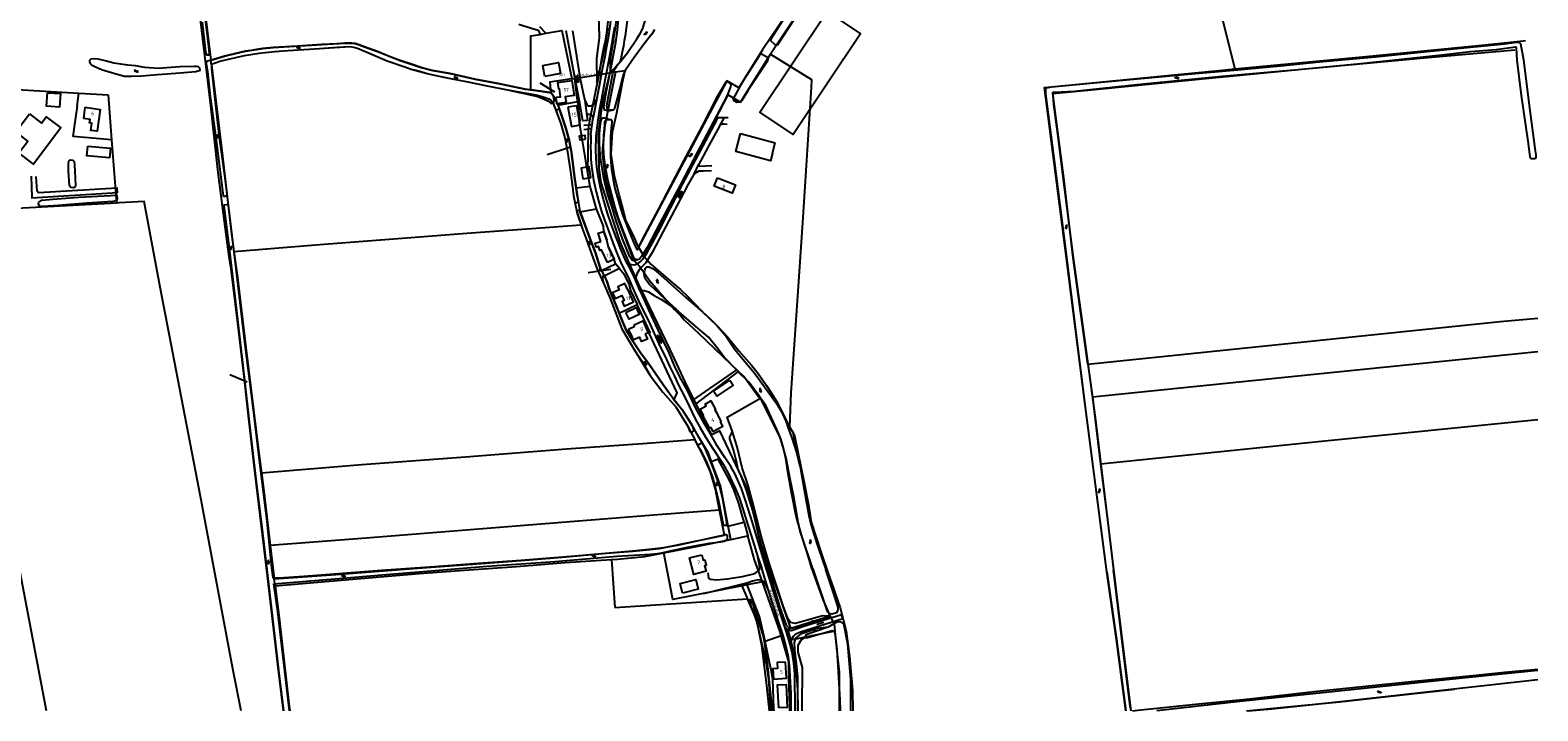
# Model space of a CAD drawing. Header units: metres. Extents: x 51973 to 58000, y 375000 to 380663.
# Tile 18 of 56: x 57000 to 58000, y 375000 to 375452. Entities that reach past the tile are written whole.
import ezdxf
from ezdxf.enums import TextEntityAlignment as Align

# ---------------------------------------------------------------- set-up
doc = ezdxf.new("R2010")
doc.units = ezdxf.units.M
doc.header["$LTSCALE"] = 0.1
doc.layers.get('0').update_dxf_attribs({"linetype": 'CONTINUOUS'})
doc.layers.add('B-WA-OG-TOPOGRAFIE-G', color=253, linetype='CONTINUOUS')
doc.styles.add('ISOCP', font='ISOCP.shx', dxfattribs={"height": 1.8})

# ---------------------------------------------------------------- blocks, each defined once
blk = doc.blocks.new('M01')
at = {"color": 0}
for radius in [1.05, 0.625]:
    blk.add_circle((0, 0), radius, dxfattribs=at)
blk = doc.blocks.new('BIJPIJL')
at = {"color": 0}
blk.add_line((0, 0), (1, 0), dxfattribs=at)
blk = doc.blocks.new('S016')
at = {"color": 0, "linetype": 'Continuous'}
for points in [[(0.01, -0.38), (2.65, 1.15)], [(2.65, -1.15), (0.01, 0.38)], [(5.07, -1.15), (1.09, 1.15)], [(1.09, -1.15), (5.07, 1.15)], [(6.16, -0.38), (3.51, 1.15)], [(3.51, -1.15), (6.16, 0.37)]]:
    blk.add_lwpolyline(points, dxfattribs=at)
blk = doc.blocks.new('S022')
at = {"color": 0}
for p, q in [((0.01, 1.15), (0.31, 1.15)), ((0.31, -2.3), (0.31, 2.3)), ((0.31, 2.1), (1.51, 2.1)), ((0.31, 0), (1.51, 0)), ((1.51, -2.3), (1.51, 2.3)), ((1.51, 1.05), (1.81, 1.05)), ((0.01, -1.15), (0.31, -1.15)), ((0.31, -2.1), (1.51, -2.1)), ((1.51, -1.05), (1.81, -1.05))]:
    blk.add_line(p, q, dxfattribs=at)
blk = doc.blocks.new('S026')
at = {"color": 0}
for p, q in [((0, 0), (4.4, 0)), ((0.2, 0.5), (0.2, 0)), ((1.2, 0), (1.2, -0.5)), ((2.2, 0.5), (2.2, 0)), ((3.2, 0), (3.2, -0.5)), ((4.2, 0.5), (4.2, 0))]:
    blk.add_line(p, q, dxfattribs=at)
blk = doc.blocks.new('S05')
at = {"color": 0}
for p, q in [((0.08, 0.3), (0.38, 0.59)), ((0.11, -0.19), (0.41, 0.09)), ((0.38, 0.59), (0.68, 0.71)), ((0.41, 0.09), (0.71, 0.21)), ((0.68, 0.71), (1.01, 0.62)), ((0.71, 0.21), (1.02, 0.12)), ((1.01, 0.62), (1.33, 0.37)), ((1.02, 0.12), (1.36, -0.12)), ((1.33, 0.37), (1.66, 0.13)), ((1.66, 0.13), (1.97, 0.04)), ((1.97, 0.04), (2.28, 0.16)), ((2.28, 0.16), (2.58, 0.44)), ((1.36, -0.12), (1.68, -0.37)), ((1.68, -0.37), (2, -0.46)), ((2, -0.46), (2.31, -0.33)), ((2.31, -0.33), (2.61, -0.05))]:
    blk.add_line(p, q, dxfattribs=at)
blk = doc.blocks.new('S04')
at = {"color": 0}
for p, q in [((0, 0.5), (0.5, 0.5)), ((0, 0.25), (1, 0.25)), ((0, 0), (0.5, 0)), ((0, -0.25), (1, -0.25)), ((0, -0.5), (0.5, -0.5))]:
    blk.add_line(p, q, dxfattribs=at)

msp = doc.modelspace()

# ---------------------------------------------------------------- linework, layer by layer
at = {"layer": 'B-WA-OG-TOPOGRAFIE-G'}
for points in [[(57756.8, 375594.024), (57778.517, 375508.032), (57799.037, 375425.861)], [(57587.804, 375592.565), (57534.404, 375511.332), (57501.795, 375461.643), (57485.926, 375438.575), (57470.386, 375413.25)], [(57585.606, 375578.625), (57577.71, 375565.585), (57491.363, 375435.706)], [(57168.379, 375000), (57164.774, 375030.804), (57157.827, 375089.55), (57149.76, 375157.315), (57145.703, 375191.83), (57142.095, 375223.684), (57138.236, 375257.12), (57133.835, 375293.29), (57132.663, 375299.597), (57130.063, 375319.46), (57128.107, 375334.821), (57125.169, 375357.101), (57119.971, 375403.256), (57116.323, 375434.683), (57112.045, 375469.682), (57108.639, 375498.962)], [(57112.343, 375499.455), (57116.617, 375462.462), (57120.341, 375431.652)], [(57404.915, 375501.401), (57402.39, 375497.271), (57400.328, 375492.725), (57399.507, 375490.347), (57398.704, 375486.919), (57398.415, 375484.073), (57398.132, 375479.946), (57398.078, 375477.011), (57397.929, 375473.268), (57397.668, 375470.691), (57397.285, 375466.134), (57397.028, 375462.599), (57396.601, 375459.652), (57395.642, 375452.858), (57394.95, 375447.732), (57394.382, 375444.504), (57393.769, 375440.918), (57393.172, 375437.969), (57391.984, 375432.511), (57391.482, 375430.298)], [(57368.616, 375473.364), (57371.642, 375472.651), (57373.649, 375471.322), (57376.114, 375468.313), (57377.048, 375463.872), (57377.514, 375455.133), (57377.691, 375446.41), (57376.01, 375432.796), (57376.083, 375416.903)], [(57386.376, 375473.795), (57386.232, 375469.339), (57385.743, 375462.619), (57384.867, 375453.897), (57383.714, 375446.212), (57382.421, 375439.663), (57381.445, 375433.947), (57380.198, 375427.654), (57379.13, 375421.988)], [(57114.482, 375456.943), (57116.822, 375437.105), (57117.079, 375435.805), (57117.336, 375435.211), (57118.013, 375435.136), (57118.668, 375435.125), (57119.26, 375435.332), (57119.402, 375436.081), (57119.17, 375438.527), (57118.273, 375446.307), (57115.102, 375470.994)], [(57377.702, 375422.097), (57379.741, 375433.885), (57380.819, 375439.812), (57381.604, 375443.128), (57382.698, 375449.769), (57383.698, 375457.61), (57384.3, 375463.54), (57384.229, 375465.802), (57384.624, 375467.578)], [(57384.985, 375423.272), (57389.963, 375428.555), (57396.235, 375436.212), (57402.589, 375445.831), (57405.002, 375449.242), (57406.601, 375452.653), (57407.532, 375455.711), (57409.412, 375461.357), (57411.813, 375466.736)], [(57387.114, 375444.682), (57387.73, 375448.08), (57388.28, 375451.489), (57388.763, 375454.908), (57389.18, 375458.336), (57389.529, 375461.771), (57389.812, 375465.213)], [(57528.897, 375463.944), (57550.976, 375449.133), (57506.356, 375382.29), (57484.277, 375397.101), (57528.897, 375463.944)], [(57501.986, 375461.933), (57491.795, 375446.096), (57491.225, 375444.702), (57494.215, 375442.122), (57495.161, 375441.569), (57495.431, 375441.702), (57496.108, 375442.035), (57511.238, 375465.015)], [(57324.515, 375455.44), (57327.839, 375454.435), (57337.259, 375451.632), (57338.522, 375448.752)], [(57342.446, 375449.454), (57338.488, 375453.639)], [(57380.487, 375339.249), (57378.504, 375346.987), (57376.963, 375354.858), (57376.167, 375360.696), (57375.778, 375366.348), (57375.581, 375372.405), (57375.739, 375381.147), (57376.994, 375391.936), (57378.224, 375399.295), (57380.058, 375409.73), (57381.784, 375418.317), (57383.968, 375429.944), (57385.938, 375440.567), (57387.101, 375447.621), (57388.041, 375453.836)], [(57386.759, 375398.551), (57386.094, 375398.283), (57384.916, 375397.963), (57383.773, 375397.931), (57382.259, 375398.147), (57381.52, 375398.465), (57381.155, 375398.933), (57380.842, 375400.366), (57382.467, 375411.237), (57385.746, 375426.971), (57388.861, 375443.382), (57389.807, 375451.432), (57390.747, 375461.197)], [(57332.418, 375411.91), (57332.357, 375447.704), (57338.522, 375448.752)], [(57338.522, 375448.752), (57342.446, 375449.454)], [(57342.446, 375449.454), (57352.924, 375451.329), (57359.492, 375419.232)], [(57370.074, 375391.521), (57369.561, 375391.6), (57366.848, 375391.333), (57364.559, 375405.456), (57359.53, 375430.75), (57355.744, 375451.134)], [(57360.024, 375450.999), (57362.61, 375434.25), (57364.997, 375420.311), (57367.103, 375409.755), (57368.28, 375404.785)], [(57376.083, 375416.903), (57377.461, 375422.943), (57379.855, 375432.786), (57382.065, 375444.089), (57383.429, 375452.854)], [(57384.023, 375398.7), (57383.278, 375399.012), (57382.933, 375399.844), (57382.826, 375401.123), (57383.199, 375403.896), (57384.516, 375411.118), (57386.731, 375422.749), (57388.414, 375426.181), (57389.963, 375428.555), (57391.482, 375430.298), (57391.861, 375430.733), (57396.235, 375436.212), (57402.589, 375445.831), (57405.002, 375449.242), (57406.601, 375452.653)], [(57414.478, 375452.057), (57412.725, 375448.9), (57410.948, 375446.614), (57408.161, 375443.406), (57400.944, 375433.343), (57397.018, 375427.632), (57394.875, 375424.78), (57393.722, 375421.798), (57392.872, 375418.957), (57389.701, 375406.212), (57387.974, 375399.681), (57387.372, 375398.818), (57386.759, 375398.551), (57386.474, 375398.426), (57385.103, 375398.502), (57384.023, 375398.7)], [(57387.114, 375444.682), (57386.312, 375440.534), (57384.945, 375432.233), (57384.985, 375423.272)], [(57414.478, 375452.057), (57412.725, 375448.9), (57410.948, 375446.614), (57408.161, 375443.406), (57400.944, 375433.343), (57397.018, 375427.632), (57394.869, 375424.794)], [(57714.283, 375092.255), (57706.727, 375150.191), (57699.764, 375204.789), (57692.696, 375261.626), (57686.768, 375307.978), (57679.558, 375365.093), (57673.869, 375409.37), (57673.759, 375411.387), (57673.805, 375412.223), (57673.856, 375412.586), (57674.022, 375412.962), (57674.227, 375413.367), (57677.616, 375413.88), (57705.631, 375416.68), (57734.395, 375419.211), (57772.793, 375422.682), (57798.499, 375425.097), (57829.337, 375427.981), (57855.064, 375430.553), (57892.084, 375433.949), (57939.773, 375438.732), (57977.962, 375442.523), (57985.894, 375443.677), (57987.128, 375443.647), (57987.915, 375443.282), (57988.427, 375442.724), (57990.425, 375431.934), (57994.096, 375403.36), (57997.945, 375373.118), (57998.692, 375368.689)], [(57799.037, 375425.861), (57883.735, 375433.848), (57962.778, 375441.64), (57990.277, 375444.427), (57991.849, 375444.572)], [(57218.574, 375441.744), (57215.923, 375442.608), (57213.793, 375442.852), (57212.068, 375442.896), (57209.177, 375442.84), (57203.845, 375442.414), (57193.899, 375442.015), (57177.782, 375440.844), (57161.508, 375440.023), (57154.765, 375439.397), (57150.505, 375438.749), (57146.734, 375438.048), (57143.303, 375437.568), (57136.645, 375435.954), (57129.396, 375434.385), (57122.008, 375432.104), (57117.374, 375430.846), (57117.101, 375429.322), (57118.034, 375424.038), (57119.777, 375407.562), (57123.151, 375383.342), (57126.681, 375355.772), (57128.142, 375343.12), (57128.38, 375342.174), (57128.475, 375341.614), (57128.877, 375341.339), (57129.454, 375341.295), (57130.125, 375341.573), (57130.696, 375341.87), (57130.953, 375342.184), (57131.027, 375343.062)], [(57120.341, 375431.652), (57122.008, 375432.104), (57129.396, 375434.385), (57136.645, 375435.954), (57143.303, 375437.568), (57150.505, 375438.749), (57154.765, 375439.397), (57161.508, 375440.023), (57193.899, 375442.015), (57209.177, 375442.84), (57212.068, 375442.896), (57213.793, 375442.852), (57215.923, 375442.608), (57218.574, 375441.744), (57223.828, 375439.829), (57230.776, 375437.291), (57245.177, 375431.557), (57260.468, 375426.644), (57267.287, 375424.769), (57279.031, 375422.762), (57295.262, 375419.135), (57311.758, 375415.959), (57328.764, 375412.427), (57332.418, 375411.91)], [(57120.712, 375428.564), (57122.028, 375429.481), (57126.133, 375430.983), (57142.615, 375434.68), (57152.351, 375436.314), (57162.572, 375437.354), (57171.587, 375438.02), (57192.231, 375439.42), (57212.38, 375440.773), (57215.106, 375440.358), (57217.573, 375439.58), (57226.347, 375435.87), (57237.272, 375431.121), (57248.973, 375427.2), (57253.18, 375425.746), (57263.616, 375422.89), (57267.45, 375421.986), (57280.202, 375419.293), (57289.652, 375417.551), (57303.397, 375414.577), (57316.993, 375411.863), (57328.304, 375410.019), (57335.754, 375408.601), (57339.878, 375407.467), (57344.327, 375405.958), (57345.656, 375405.085), (57346.985, 375403.448), (57349.899, 375396.135), (57352.402, 375389.373), (57354.877, 375380.011), (57356.699, 375370.718), (57358.7, 375357.544), (57360.148, 375347.402), (57360.721, 375341.58), (57362.876, 375330.96), (57365.809, 375322.359)], [(57131.027, 375343.062), (57130.899, 375344.419), (57129.542, 375355.073), (57126.115, 375380.367), (57122.977, 375407.727), (57121.045, 375425.827), (57120.935, 375427.498), (57121.024, 375428.426), (57121.424, 375429.06), (57122.028, 375429.481), (57126.133, 375430.983), (57142.615, 375434.68), (57152.351, 375436.314), (57162.572, 375437.354), (57171.587, 375438.02), (57182.008, 375438.809), (57192.231, 375439.42), (57204.12, 375440.306), (57212.38, 375440.773), (57215.106, 375440.358), (57217.573, 375439.58), (57226.347, 375435.87), (57237.272, 375431.121), (57248.973, 375427.2), (57253.18, 375425.746), (57258.128, 375424.453), (57263.616, 375422.89), (57267.45, 375421.986), (57273.544, 375420.68), (57280.202, 375419.293), (57289.652, 375417.551)], [(57347.433, 375407.737), (57347.376, 375407.837), (57346.091, 375409.685), (57344.812, 375410.273), (57337.21, 375411.232), (57332.273, 375411.931), (57331.875, 375411.987), (57328.764, 375412.427), (57311.758, 375415.959), (57295.262, 375419.135), (57279.031, 375422.762), (57267.287, 375424.769), (57260.468, 375426.644), (57253.274, 375429.07), (57245.177, 375431.557), (57238.134, 375434.188), (57230.776, 375437.291), (57223.828, 375439.829), (57218.574, 375441.744)], [(57471.486, 375403.666), (57491.363, 375435.706)], [(57476.717, 375412.196), (57489.479, 375431.374), (57489.788, 375432.305), (57489.532, 375432.77), (57489.22, 375433.339), (57485.337, 375435.683), (57484.889, 375435.64), (57483.778, 375434.493), (57475.565, 375421.69)], [(57491.363, 375435.706), (57518.435, 375418.894), (57518.237, 375413.558), (57512.821, 375327.159), (57509.929, 375284.879), (57504.868, 375210.966), (57504.001, 375188.38)], [(57998.692, 375368.689), (57998.722, 375367.395), (57998.48, 375366.658), (57997.856, 375366.093), (57997.08, 375366.079), (57996.52, 375366.109), (57995.815, 375366.249), (57995.233, 375366.672), (57994.869, 375367.505), (57994.595, 375369.279), (57993.487, 375377.802), (57989.207, 375408.13), (57986.386, 375431.74), (57985.779, 375439.749), (57985.715, 375440.187), (57985.246, 375440.144), (57972.336, 375438.583), (57955.324, 375437.071), (57936.282, 375434.876), (57911.555, 375432.243), (57882.721, 375429.116), (57841.208, 375425.306), (57790.678, 375420.798), (57738.476, 375415.696), (57692.779, 375410.891), (57679.51, 375410.258), (57678.556, 375410.115), (57678.156, 375410.049), (57678.359, 375409.161), (57679.011, 375402.329), (57681.461, 375382.529)], [(57701.696, 375229.887), (57692, 375300.61), (57685.776, 375353.651), (57678.482, 375409.539), (57708.482, 375412.311), (57777.408, 375419.22), (57848.236, 375425.996), (57924.538, 375433.092), (57977.389, 375437.729), (57984.695, 375438.448)], [(57074.439, 375421.237), (57084.977, 375422.083), (57097.033, 375423.022), (57110.432, 375424.065), (57113.162, 375425.1), (57113.032, 375426.419), (57112.166, 375427.172), (57111.055, 375427.372), (57109.433, 375427.461), (57099.805, 375427.12), (57085.273, 375426.089), (57076.593, 375426.705), (57070.435, 375427.774), (57065.336, 375428.382), (57060.579, 375429.022), (57055.903, 375429.745), (57050.254, 375431.127), (57045.559, 375432.192), (57042.798, 375432.432), (57040.799, 375432.327), (57039.895, 375431.469), (57039.8, 375430.44), (57040.325, 375429.428), (57041.099, 375428.591), (57042.945, 375427.544), (57047.752, 375425.514), (57054.357, 375423.399), (57059.074, 375422.043), (57062.992, 375421.058), (57067.761, 375421.112)], [(57120.712, 375428.564), (57120.341, 375431.652)], [(57120.712, 375428.564), (57127.93, 375367.88), (57133.683, 375318.062), (57135.573, 375304.683)], [(57341.676, 375420.889), (57340.335, 375428.094), (57350.829, 375430.047), (57352.188, 375422.885), (57341.676, 375420.889)], [(57388.527, 375423.818), (57381.383, 375388.295), (57380.479, 375379.995), (57379.733, 375370.188), (57381.953, 375352.316), (57385.453, 375339.993), (57390.191, 375326.36), (57400.512, 375298.934), (57402.427, 375297.016), (57404.146, 375295.165), (57408.114, 375289.658), (57411.01, 375285.477), (57427.604, 375266.233), (57431.783, 375261.932), (57434.353, 375259.24), (57443.659, 375250.485), (57470.062, 375225.191)], [(57384.985, 375423.272), (57388.527, 375423.818)], [(57403.815, 375307.688), (57400.376, 375315.249), (57395.462, 375325.233), (57393.462, 375333.513), (57391.249, 375341.743), (57387.845, 375354.927), (57385.682, 375369.227), (57386.597, 375384.158), (57389.426, 375396.643), (57393.231, 375416.738), (57394.869, 375424.794)], [(57388.527, 375423.818), (57394.869, 375424.794)], [(57699.764, 375204.789), (57687.489, 375300.299), (57672.938, 375413.598), (57790.767, 375425.081), (57799.037, 375425.861)], [(56965.637, 375413.744), (57032.861, 375409.835)], [(57067.761, 375421.112), (57074.439, 375421.237)], [(57289.652, 375417.551), (57303.397, 375414.577), (57316.993, 375411.863)], [(57359.492, 375419.232), (57345.116, 375417.048), (57345.605, 375409.908)], [(57349.14, 375406.986), (57352.114, 375407.415), (57351.37, 375412.576), (57350.886, 375412.506), (57350.262, 375416.834), (57359.623, 375418.183), (57361.056, 375408.239), (57355.204, 375407.396), (57355.747, 375403.625), (57349.75, 375402.761), (57349.14, 375406.986)], [(57359.492, 375419.232), (57361.651, 375419.572)], [(57361.651, 375419.572), (57377.702, 375422.097)], [(57363.495, 375404.286), (57363.22, 375406.361), (57361.651, 375419.572)], [(57370.262, 375356.681), (57370.542, 375385.768), (57371.772, 375392.705), (57377.702, 375422.097)], [(57379.13, 375421.988), (57377.671, 375414.363), (57376.417, 375407.597), (57376.066, 375405.822)], [(57442.01, 375203.579), (57441.345, 375204.898), (57436.086, 375215.43), (57432.044, 375224.06), (57424.806, 375239.715), (57416.369, 375257.105), (57408.65, 375273.302), (57404, 375282.883), (57398.344, 375295.574), (57391.719, 375311.039), (57386.928, 375325.173), (57379.096, 375350.495), (57377.756, 375359.999), (57377.422, 375369.608), (57377.291, 375382.115), (57379.497, 375399.773), (57380.115, 375403.56), (57384.155, 375419.886), (57384.985, 375423.272)], [(57377.702, 375422.097), (57384.985, 375423.272)], [(57393.449, 375328.537), (57398.927, 375314.63), (57401.659, 375308.245), (57402.164, 375306.868), (57402.645, 375305.99), (57403.128, 375305.945), (57403.602, 375306.65), (57406.76, 375313.191), (57417.167, 375333.111), (57433.856, 375364.791), (57446.114, 375388.127), (57456.407, 375408.041), (57461.024, 375415.662), (57461.935, 375417.207), (57462.571, 375417.412), (57463.532, 375417.012), (57464.228, 375416.469), (57464.715, 375415.825), (57464.957, 375415.055), (57464.889, 375414.044), (57462.558, 375408.22), (57453.322, 375390.449), (57442.979, 375370.872), (57431.37, 375348.806), (57417.935, 375323.447), (57409.454, 375307.476), (57405.725, 375301.458), (57404.447, 375299.643), (57403.72, 375299.481), (57402.544, 375299.218), (57401.091, 375299.846)], [(57470.386, 375413.25), (57462.289, 375417.886), (57403.815, 375307.688)], [(57475.518, 375410.238), (57472.38, 375404.844), (57470.773, 375403.848), (57469.068, 375403.584), (57467.096, 375404.676), (57466.759, 375406.069), (57471.059, 375413.681), (57475.442, 375421.49)], [(57475.442, 375421.49), (57475.565, 375421.69)], [(57011.944, 375410.054), (57020.569, 375409.566), (57020.018, 375400.546), (57011.281, 375401.08), (57011.944, 375410.054)], [(57031.624, 375401.129), (57032.861, 375409.835)], [(57032.861, 375409.835), (57052.195, 375408.711)], [(57052.195, 375408.711), (57054.518, 375378.69)], [(57316.993, 375411.863), (57337.063, 375407.608), (57340.215, 375406.262), (57343.747, 375404.601), (57345.612, 375403.093), (57346.445, 375402.982), (57347.668, 375403.806), (57347.92, 375404.951), (57347.433, 375407.737)], [(57332.418, 375411.91), (57337.21, 375411.232), (57344.812, 375410.273), (57345.605, 375409.908)], [(57345.605, 375409.908), (57346.091, 375409.685), (57347.376, 375407.837), (57348.825, 375405.303), (57350.248, 375401.722)], [(57350.248, 375401.722), (57363.495, 375404.286)], [(57370.262, 375356.681), (57367.273, 375374.299), (57364.548, 375391.403), (57365.186, 375391.494), (57363.495, 375404.286)], [(57368.28, 375404.785), (57369.463, 375402.45), (57370.529, 375401.42), (57372.052, 375401.362), (57373.003, 375401.701), (57374.066, 375402.222), (57374.887, 375403.388), (57375.495, 375404.59), (57376.066, 375405.822)], [(57368.28, 375404.785), (57370.074, 375391.521)], [(57376.417, 375407.597), (57373.663, 375393.639)], [(57407.397, 375301.536), (57409.606, 375306.732), (57415.616, 375317.287), (57434.023, 375352.522), (57463.257, 375408.576)], [(57463.257, 375408.576), (57471.486, 375403.666)], [(57476.717, 375412.196), (57475.518, 375410.238)], [(57000.107, 375395.968), (57008.079, 375389.918), (57011.219, 375394.055), (57020.834, 375386.759), (57002.617, 375362.754), (56992.994, 375370.057), (56999.006, 375377.971), (56991.029, 375384.031), (57000.107, 375395.968)], [(57030.569, 375393.706), (57028.77, 375381.048)], [(57031.624, 375401.129), (57030.569, 375393.706)], [(57037.069, 375400.35), (57046.993, 375398.93), (57044.914, 375384.455), (57040.766, 375385.051), (57041.441, 375389.751), (57039.894, 375389.973), (57040.23, 375392.318), (57036.013, 375392.924), (57037.069, 375400.35)], [(57349.337, 375397.544), (57349.679, 375398.821), (57350.76, 375399.23), (57351.347, 375398.957)], [(57349.337, 375397.544), (57349.899, 375396.135), (57352.402, 375389.373), (57354.877, 375380.011), (57356.699, 375370.718), (57358.7, 375357.544), (57360.148, 375347.402), (57360.721, 375341.58), (57361.418, 375338.619), (57361.666, 375337.155), (57362.271, 375336.933), (57363.398, 375337.464), (57363.862, 375337.892), (57363.798, 375339.245), (57363.302, 375341.012), (57362.426, 375346.809), (57361.314, 375354.173), (57359.328, 375370.359), (57357.855, 375378.662), (57355.644, 375386.627), (57352.05, 375397.189), (57351.347, 375398.957)], [(57350.248, 375401.722), (57352.05, 375397.189), (57355.644, 375386.627), (57357.855, 375378.662), (57359.328, 375370.359), (57361.314, 375354.173), (57362.441, 375346.709)], [(57357.009, 375400.395), (57359.357, 375387.604), (57365.125, 375388.663), (57362.834, 375401.398), (57357.009, 375400.395)], [(57373.663, 375393.639), (57373.496, 375394.474), (57372.599, 375395.28), (57371.037, 375395.571), (57369.525, 375395.583)], [(57373.027, 375388.829), (57373.512, 375392.076), (57373.663, 375393.639)], [(57403.72, 375299.481), (57402.724, 375298.937), (57401.364, 375298.734), (57400.1, 375298.797), (57399.389, 375299.278), (57397.959, 375301.134), (57393.187, 375313.205), (57389.092, 375325.094), (57386.277, 375333.881), (57383.087, 375343.873), (57380.787, 375353.431), (57379.377, 375361.39), (57378.279, 375368.499), (57377.916, 375376.469), (57377.953, 375382.76), (57378.374, 375387.673), (57378.893, 375390.924), (57379.44, 375392.621), (57380.285, 375393.312), (57381.152, 375393.479), (57382.794, 375393.193), (57384.259, 375392.271)], [(57395.591, 375298.185), (57396.527, 375297.341), (57397.876, 375296.53), (57398.992, 375296.071), (57400.504, 375295.931), (57401.713, 375296.023), (57402.984, 375296.438), (57404.122, 375297.183), (57404.89, 375297.96), (57406.815, 375299.834), (57409.261, 375303.615), (57416.79, 375317.401), (57433.13, 375349.63), (57446.59, 375374.867), (57455.84, 375392.215), (57456.122, 375393.334), (57456.255, 375393.56), (57456.498, 375393.629), (57460.705, 375393.592), (57463.323, 375393.569)], [(57457.747, 375388.125), (57460.705, 375393.592)], [(57373.027, 375388.829), (57367.506, 375388.335)], [(57372.605, 375385.996), (57367.552, 375385.381)], [(57372.257, 375382.171), (57372.595, 375385.932), (57372.605, 375385.996)], [(57372.605, 375385.996), (57373.027, 375388.829)], [(57401.091, 375299.846), (57400.417, 375301.245), (57394.076, 375317.463), (57390.46, 375326.816), (57388.316, 375333.819), (57386.019, 375342.274), (57383.628, 375351.293), (57382.13, 375359.391), (57380.951, 375366.871), (57380.489, 375373.712), (57380.708, 375381.726), (57381.416, 375388.534), (57381.507, 375389.853), (57381.552, 375390.778), (57381.66, 375391.257), (57382.29, 375391.695), (57383.153, 375392.272), (57384.259, 375392.271), (57384.314, 375392.271), (57385.78, 375392.222), (57386.182, 375391.614), (57386.178, 375390.284), (57385.743, 375386.619), (57385.307, 375380.855), (57385.119, 375375.368), (57385.13, 375368.451), (57385.363, 375363.841), (57385.886, 375359.368), (57387.001, 375352.384), (57388.123, 375346.603), (57390.171, 375339.694), (57391.943, 375333.5)], [(57462.463, 375389.039), (57460.564, 375389.143), (57459.716, 375389.19), (57458.923, 375389.227), (57458.252, 375388.823), (57457.747, 375388.125), (57457.36, 375387.51), (57451.729, 375377.397), (57445.182, 375365.009), (57443.735, 375362.603), (57443.869, 375361.587), (57444.095, 375361.24), (57452.349, 375361.714)], [(57039.232, 375380.09), (57028.77, 375381.048)], [(57038.73, 375374.613), (57053.745, 375373.238), (57053.158, 375366.82), (57038.142, 375368.194), (57038.73, 375374.613)], [(57054.246, 375378.715), (57039.232, 375380.09)], [(57054.246, 375378.715), (57054.518, 375378.69)], [(57054.518, 375378.69), (57057.758, 375336.827)], [(57368.52, 375378.92), (57365.046, 375378.511), (57364.695, 375381.491), (57368.169, 375381.9), (57368.52, 375378.92)], [(57372.257, 375382.171), (57372.162, 375380.764), (57372.102, 375377.482), (57372.058, 375374.376), (57372.151, 375370.002), (57372.279, 375365.89), (57372.625, 375361.395), (57373.224, 375356.589), (57374.032, 375352.005), (57375.732, 375344.264), (57377.345, 375338.4), (57379.315, 375331.211), (57381.445, 375325.117), (57384.076, 375317.917), (57386.737, 375310.458), (57389.753, 375303.148), (57392.402, 375296.729), (57397.146, 375287.251), (57399.847, 375280.76), (57404.348, 375270.519), (57410.395, 375258.819), (57418.219, 375241.474), (57421.404, 375235.069), (57424.321, 375228.598)], [(57492.542, 375369.972), (57491.22, 375364.957), (57468.351, 375370.986), (57471.488, 375382.886)], [(57471.488, 375382.886), (57494.357, 375376.857)], [(57492.542, 375369.972), (57494.357, 375376.857)], [(57681.461, 375382.529), (57686.187, 375345.625), (57692, 375300.61), (57698.292, 375254.446), (57706.574, 375194.699), (57715.28, 375121.21), (57718.683, 375093.508)], [(57030.515, 375348.391), (57030.291, 375347.611), (57029.174, 375346.999), (57027.362, 375347.225), (57026.527, 375348.37), (57026.013, 375358.02), (57025.993, 375363.068), (57026.219, 375364.546), (57027.336, 375365.437), (57028.897, 375365.211), (57029.621, 375364.373), (57029.952, 375362.253), (57030.328, 375353.467), (57030.515, 375348.391)], [(57001.167, 375354.598), (57001.617, 375340.38), (57058.372, 375343.883), (57058.096, 375346.672), (57006.016, 375343.645), (57005.065, 375344.819), (57004.557, 375354.376)], [(57366.876, 375352.931), (57372.288, 375353.74), (57371.196, 375360.883), (57365.784, 375360.074), (57366.876, 375352.931)], [(57371.763, 375347.837), (57370.262, 375356.681)], [(57452.16, 375358.263), (57446.877, 375358.064), (57443.843, 375357.912), (57442.717, 375357.388), (57441.783, 375356.897), (57441.029, 375356.377), (57440.373, 375355.676), (57439.998, 375355.053), (57436.413, 375348.895), (57429.393, 375335.415), (57420.199, 375318.052), (57412.901, 375304.115), (57408.725, 375297.296), (57406.081, 375294.497), (57404.022, 375292.031), (57402.792, 375289.835), (57402.225, 375288.46), (57401.926, 375287.392), (57401.772, 375285.882)], [(57440.373, 375355.676), (57443.735, 375362.603)], [(57456.202, 375353.646), (57468.038, 375348.895), (57465.811, 375343.348), (57453.975, 375348.099), (57456.202, 375353.646)], [(57371.763, 375347.837), (57362.441, 375346.709)], [(57362.441, 375346.709), (57363.302, 375341.012), (57364.993, 375331.159), (57365.024, 375331.074)], [(57375.909, 375333.064), (57371.763, 375347.837)], [(57057.758, 375336.827), (56983.336, 375332.709), (56976.021, 375332.197)], [(57008.629, 375334.462), (57006.594, 375334.828), (57006.011, 375336.25), (57006.236, 375337.467), (57008.19, 375338.663), (57015.636, 375339.352), (57032.789, 375340.662), (57053.82, 375341.967), (57058.003, 375341.988), (57058.25, 375339.589), (57057.83, 375338.335), (57055.375, 375337.809), (57038.138, 375336.861), (57019.227, 375335.302), (57008.629, 375334.462)], [(57059.543, 375336.926), (57057.758, 375336.827)], [(57140.277, 375000), (57135.132, 375026.774), (57113.702, 375141.024), (57099.636, 375213.491), (57086.676, 375281.083), (57075.977, 375337.835), (57059.543, 375336.926)], [(57420.35, 375108.189), (57412.831, 375107.209), (57399.936, 375106.026), (57384.444, 375104.632), (57361.849, 375102.72), (57326.099, 375099.835), (57297.67, 375097.771), (57268.518, 375095.519), (57233.514, 375093.009), (57182.026, 375089.191), (57165.372, 375087.994), (57163.863, 375087.963), (57162.81, 375087.964), (57162.313, 375087.985), (57162.024, 375088.001), (57161.777, 375088.097), (57161.501, 375088.471), (57160.798, 375094.827), (57157.716, 375125.62), (57152.816, 375164.419), (57148.308, 375201.374), (57143.051, 375242.859), (57137.093, 375293.361), (57131.91, 375335.385), (57131.739, 375335.716), (57131.532, 375335.733), (57130.954, 375335.765), (57129.271, 375335.542), (57128.957, 375335.459), (57128.77, 375335.267), (57128.79, 375334.951)], [(57128.79, 375334.951), (57132.268, 375308.714), (57136.562, 375271.077), (57141.481, 375229.194), (57146.702, 375182.011), (57150.206, 375153.629), (57154.615, 375118.18), (57158.835, 375082.168)], [(57487.757, 375096.947), (57479.326, 375124.931), (57474.739, 375139.565), (57472.016, 375147.513), (57468.52, 375155.486), (57467.986, 375156.669), (57465.077, 375162.017), (57461.094, 375168.03), (57455.947, 375175.904), (57451.43, 375183.674), (57447.46, 375190.355), (57444.785, 375195.262), (57442.277, 375200.002), (57439.669, 375205.435), (57439.472, 375205.838), (57436.178, 375212.588), (57431.238, 375221.598), (57427.631, 375228.946), (57424.057, 375237.565), (57420.42, 375245.161), (57415.391, 375255.998), (57410.776, 375265.646), (57405.968, 375276.376), (57404.764, 375279.01), (57402.602, 375283.742), (57401.772, 375285.882), (57399.51, 375290.887), (57397.414, 375294.896), (57395.591, 375298.185), (57392.561, 375305.15), (57389.1, 375313.644), (57386.074, 375321.805), (57383.304, 375330.04), (57380.487, 375339.249)], [(57391.943, 375333.5), (57393.449, 375328.537)], [(57369.086, 375313.142), (57373.787, 375300.009), (57376.364, 375292.982), (57377.1, 375292.375), (57377.829, 375292.334), (57378.347, 375293.037), (57378.385, 375293.968), (57375.187, 375303.917), (57371.509, 375313.639), (57368.11, 375322.703), (57364.993, 375331.159), (57364.185, 375331.821), (57363.28, 375331.657), (57362.876, 375330.96), (57363.173, 375329.935), (57366.526, 375320.256), (57369.086, 375313.142)], [(57365.024, 375331.074), (57375.909, 375333.064)], [(57365.024, 375331.074), (57368.11, 375322.703), (57371.509, 375313.639), (57375.187, 375303.917), (57378.385, 375293.968), (57379.309, 375292.061)], [(57388.56, 375296.573), (57387.636, 375299.606), (57383.824, 375307.52), (57382.733, 375312.192), (57380.898, 375318.033), (57380.526, 375321.627), (57375.909, 375333.064)], [(57135.573, 375304.683), (57192.625, 375309.252), (57250.083, 375313.738), (57292.761, 375317.017), (57332.852, 375319.941), (57365.809, 375322.359)], [(57365.809, 375322.359), (57366.526, 375320.256), (57369.086, 375313.142), (57373.787, 375300.009), (57376.364, 375292.982), (57380.649, 375283.744), (57384.917, 375273.522), (57392.716, 375253.435), (57396.839, 375246.311), (57400.961, 375239.616), (57411.558, 375222.477), (57419.861, 375211.34), (57428.478, 375201.775), (57435.673, 375190.195), (57441.122, 375180.026)], [(57378.887, 375311.317), (57377.147, 375316.855), (57380.898, 375318.033), (57382.733, 375312.192)], [(57135.573, 375304.683), (57138.005, 375287.466), (57143.574, 375241.012), (57152.147, 375170.847), (57153.816, 375157.894)], [(57379.433, 375305.405), (57379.199, 375305.891), (57378.181, 375305.363), (57377.383, 375308.106), (57375.801, 375307.65), (57375.062, 375310.214), (57378.887, 375311.317)], [(57383.245, 375297.491), (57379.433, 375305.405)], [(57383.824, 375307.52), (57382.733, 375312.192)], [(57383.824, 375307.52), (57387.636, 375299.606), (57383.245, 375297.491)], [(57403.815, 375307.688), (57407.397, 375301.536)], [(57379.309, 375292.061), (57388.56, 375296.573)], [(57391.149, 375293.405), (57381.07, 375288.424)], [(57391.149, 375293.405), (57388.56, 375296.573)], [(57391.149, 375293.405), (57394.053, 375289.851), (57397.505, 375282.627), (57398.488, 375278.923), (57402.853, 375269.514)], [(57407.397, 375301.536), (57409.325, 375299.352), (57412.002, 375296.3), (57423.526, 375286.277), (57431.577, 375279.435), (57436.428, 375274.878), (57445.771, 375265.169), (57456.064, 375255.217), (57462.567, 375248.266), (57470.365, 375238.926), (57478.757, 375229.344), (57483.127, 375223.837), (57488.672, 375215.821), (57491.973, 375210.679), (57495.981, 375204.222), (57499.745, 375196.815), (57504.001, 375188.38)], [(57519.34, 375094.109), (57512.202, 375115.326), (57508.268, 375129.218), (57505.469, 375143.69), (57503.084, 375157.219), (57501.359, 375167.364), (57499.94, 375174.358), (57498.182, 375180.35), (57496.213, 375185.137), (57493.236, 375191.548), (57488.176, 375202.5), (57484.763, 375207.466), (57483.137, 375209.832), (57476.911, 375218.049), (57470.181, 375224.762), (57468.805, 375226.163), (57460.513, 375234.605), (57455.691, 375241.055), (57450.28, 375247.909), (57441.693, 375254.925), (57430.553, 375264.705), (57428.768, 375266.35), (57421.485, 375273.059), (57411.053, 375282.862), (57408.263, 375286.584), (57407.836, 375288.581), (57407.538, 375290.035), (57407.675, 375291.149), (57407.981, 375292.356), (57408.529, 375293.612), (57409.291, 375294.522), (57410.387, 375294.613), (57410.796, 375294.591)], [(57410.796, 375294.591), (57413.477, 375293.138), (57416.515, 375290.708), (57435.219, 375274.12), (57446.288, 375264.774), (57451.321, 375260.09), (57455.903, 375255.475), (57461.384, 375248.97), (57467.64, 375239.8), (57480.834, 375223.691), (57495.486, 375203.587), (57498.73, 375198.245), (57501.435, 375192.176), (57502.407, 375189.771), (57502.671, 375189.296)], [(57410.796, 375294.591), (57413.477, 375293.138), (57416.515, 375290.708), (57435.219, 375274.12), (57446.288, 375264.774), (57451.321, 375260.09), (57455.903, 375255.475), (57461.384, 375248.97), (57467.64, 375239.8), (57480.834, 375223.691), (57495.486, 375203.587), (57498.73, 375198.245), (57501.435, 375192.176), (57502.794, 375189.912), (57503.29, 375189.224)], [(57011.367, 375000), (56992.33, 375100.075), (56972.949, 375202.103), (56956.87, 375286.09)], [(57379.309, 375292.061), (57381.07, 375288.424)], [(57435.673, 375190.195), (57436.798, 375188.406), (57437.476, 375186.515), (57438.131, 375185.357), (57438.99, 375184.919), (57439.512, 375185.016), (57440.288, 375185.604), (57440.502, 375186.74), (57440.127, 375187.946), (57439.347, 375189.363), (57433.279, 375199.179), (57427.687, 375205.76), (57426.358, 375207.56), (57423.251, 375211.986), (57419.877, 375216.686), (57415.064, 375223.873), (57410.69, 375230.103), (57405.415, 375237.379), (57400.121, 375245.223), (57395.82, 375252.163), (57393.247, 375258.273), (57389.16, 375268.132), (57384.638, 375279.484), (57382.746, 375284.965), (57381.917, 375287.545), (57381.449, 375288.214), (57381.109, 375288.46), (57380.694, 375288.482), (57380.212, 375287.967), (57379.979, 375287.387), (57380.019, 375286.061)], [(57380.019, 375286.061), (57380.649, 375283.744), (57384.917, 375273.522), (57392.716, 375253.435), (57396.839, 375246.311), (57400.961, 375239.616), (57405.999, 375232.164), (57411.558, 375222.477), (57419.861, 375211.34), (57428.478, 375201.775), (57435.673, 375190.195)], [(57381.07, 375288.424), (57382.746, 375284.965), (57384.638, 375279.484), (57389.16, 375268.132), (57390.948, 375263.819)], [(57396.553, 375279.62), (57394.788, 375283.409), (57390.126, 375281.235), (57390.988, 375279.386), (57386.514, 375277.3), (57388.317, 375273.433), (57392.763, 375275.506), (57394.324, 375272.157), (57392.894, 375271.49), (57394.336, 375268.398), (57400.538, 375271.289), (57396.636, 375279.658), (57396.553, 375279.623)], [(57404.764, 375279.01), (57407.616, 375278.82), (57410.528, 375277.885), (57414.104, 375275.614), (57418.965, 375272.857), (57428.768, 375266.35)], [(57390.948, 375263.819), (57402.853, 375269.514)], [(57390.948, 375263.819), (57393.247, 375258.273), (57395.82, 375252.163), (57400.121, 375245.223), (57405.415, 375237.379), (57410.69, 375230.103), (57415.064, 375223.873), (57419.877, 375216.686), (57423.251, 375211.986), (57427.527, 375206.525)], [(57395.413, 375264.325), (57402.219, 375267.499), (57404.333, 375262.968), (57397.526, 375259.794), (57395.413, 375264.325)], [(57427.527, 375206.525), (57429.466, 375210.993), (57410.795, 375250.619), (57411.464, 375250.952), (57402.853, 375269.514)], [(57397.189, 375253.21), (57401.274, 375255.213)], [(57401.274, 375255.213), (57400.858, 375256.161), (57406.684, 375258.723), (57410.209, 375250.707), (57408.287, 375249.861)], [(57701.696, 375229.887), (57840.758, 375244.24), (57974.921, 375258.202), (58000, 375260.564)], [(57398.522, 375250.293), (57397.189, 375253.21)], [(57398.395, 375250.235), (57398.522, 375250.293)], [(57398.395, 375250.235), (57400.238, 375246.158)], [(57400.238, 375246.158), (57404.444, 375248.008)], [(57408.287, 375249.862), (57409.696, 375246.658), (57405.793, 375244.941), (57404.444, 375248.008)], [(58000, 375238.057), (57851.699, 375223.091), (57704.715, 375208.11)], [(57424.321, 375228.598), (57427.366, 375222.504), (57430.523, 375215.71), (57433.898, 375209.416), (57437.317, 375202.223), (57441.463, 375193.666), (57444.559, 375188.276), (57448.437, 375181.291), (57452.706, 375174.645), (57459.835, 375163.639), (57463.412, 375157.31), (57465.856, 375151.988), (57467.965, 375147.679), (57470.431, 375141.604), (57472.73, 375134.675), (57474.497, 375128.967), (57476.727, 375121.808), (57479.571, 375112.862), (57482.891, 375101.911), (57485.254, 375095.117)], [(57468.805, 375226.163), (57439.472, 375205.838)], [(57442.01, 375203.579), (57470.062, 375225.191)], [(57530.884, 375063.063), (57526.191, 375073.931), (57523.317, 375081.921), (57518.429, 375095.369), (57515.621, 375105.142), (57511.015, 375119.127), (57509.543, 375125.064), (57506.543, 375143.108), (57504.41, 375153.713), (57501.664, 375167.723), (57499.403, 375175.523), (57497.834, 375180.774), (57497.102, 375182.897), (57485.35, 375206.032), (57483.226, 375208.517), (57473.686, 375221.901), (57470.062, 375225.191)], [(57701.696, 375229.887), (57704.715, 375208.11)], [(57464.446, 375219.346), (57466.608, 375216.074), (57455.625, 375208.818), (57453.463, 375212.09), (57464.446, 375219.346)], [(57427.527, 375206.525), (57433.279, 375199.179)], [(57504.804, 375054.758), (57496.378, 375078.766), (57489.044, 375100.163), (57486.448, 375111.143), (57480.582, 375132.271), (57477.395, 375144.036), (57474.825, 375149.942), (57457.605, 375185.671), (57452.303, 375183.014), (57447.34, 375193.005), (57442.01, 375203.579)], [(57451.124, 375187.951), (57450.929, 375187.845), (57446.505, 375195.969), (57446.874, 375196.17), (57444.669, 375200.218), (57448.621, 375202.371), (57448.004, 375203.504), (57451.78, 375205.56), (57454.826, 375199.964), (57454.502, 375199.788), (57455.871, 375197.275)], [(57465.974, 375185.736), (57462.583, 375194.909), (57484.763, 375207.466)], [(57726.901, 375000), (57720.634, 375047.245), (57714.283, 375092.255), (57706.727, 375150.191), (57699.764, 375204.789)], [(57704.715, 375208.11), (57710.11, 375163.727)], [(57452.142, 375165.263), (57450.093, 375170.874), (57443.794, 375181.636), (57439.117, 375189.86), (57433.279, 375199.179)], [(57458.115, 375191.758), (57458.701, 375192.077), (57455.871, 375197.275)], [(57451.124, 375187.951), (57451.563, 375188.19)], [(57451.563, 375188.19), (57453.127, 375185.318), (57459.679, 375188.886), (57458.115, 375191.758)], [(57490.459, 375098.04), (57485.511, 375114.377), (57480.999, 375132.891), (57476.451, 375149.388), (57472.446, 375161.304), (57469.165, 375175.033), (57465.974, 375185.736), (57465.874, 375186.071), (57465.423, 375184.52), (57464.688, 375183.066), (57464.148, 375181.727), (57464.222, 375180.557), (57466.915, 375171.841), (57468.762, 375164.482), (57469.614, 375159.789), (57471.675, 375155.886), (57473.536, 375150.608), (57475.364, 375145.677), (57477.057, 375139.986), (57479.531, 375132.347), (57481.272, 375124.887), (57483.133, 375116.879), (57485.918, 375106.392), (57489.479, 375095.118), (57493.207, 375082.411)], [(57510.893, 375162.206), (57508.702, 375171.397), (57505.958, 375180.438), (57502.671, 375189.296)], [(57503.29, 375189.224), (57506.058, 375184.854)], [(57504.001, 375188.38), (57504.568, 375187.257), (57507.149, 375182.552), (57509.587, 375170.673), (57513.288, 375152.312), (57516.409, 375136.574), (57518.365, 375125.131), (57524.909, 375104.726), (57529.705, 375090.525), (57532.867, 375081.931), (57534.038, 375078.589), (57537.429, 375068.327), (57541.558, 375052.902), (57543.666, 375036.137), (57545.231, 375018.743), (57545.677, 375013.502), (57545.984, 375000)], [(57506.058, 375184.854), (57507.202, 375179.508), (57508.855, 375173.213), (57510.893, 375162.206), (57513.658, 375146.55), (57515.31, 375136.901), (57516.687, 375129.493), (57518.13, 375123.739), (57519.954, 375117.107), (57523.033, 375107.733), (57528.05, 375093.46)], [(58000, 375193.13), (57856.67, 375178.666), (57710.11, 375163.727)], [(57153.816, 375157.894), (57220.343, 375163.428), (57289.172, 375168.511), (57356.104, 375173.904), (57409.501, 375177.542), (57441.122, 375180.026)], [(57457.554, 375133.052), (57454.791, 375147.17), (57451.472, 375158.582), (57446.606, 375169.41), (57441.122, 375180.026)], [(57462.411, 375125.072), (57459.605, 375140.345), (57457.56, 375149.259), (57454.152, 375159.068), (57450.279, 375168.914), (57447.628, 375175.05), (57446.39, 375176.858), (57445.243, 375177.324), (57444.432, 375177.016), (57443.553, 375176.396), (57443.413, 375175.685), (57443.564, 375174.983), (57444.378, 375173.74), (57445.599, 375171.857), (57448.867, 375165.234), (57453.128, 375154.433), (57456.546, 375140.425), (57458.811, 375129.09), (57459.614, 375124.431), (57460.027, 375123.223), (57460.904, 375123.112), (57461.608, 375123.073), (57462.023, 375123.05), (57462.36, 375123.233), (57462.411, 375125.072)], [(57464.808, 375151.771), (57462.287, 375156.414), (57456.579, 375166.865), (57452.142, 375165.263)], [(57463.217, 375122.607), (57458.055, 375149.252), (57452.142, 375165.263)], [(57710.11, 375163.727), (57710.122, 375163.629)], [(57710.122, 375163.629), (57711.589, 375151.566)], [(57153.816, 375157.894), (57155.385, 375145.721), (57159.687, 375109.605)], [(57510.893, 375162.206), (57513.658, 375146.55), (57515.31, 375136.901), (57516.687, 375129.493), (57518.13, 375123.739), (57519.954, 375117.107), (57523.033, 375107.733), (57528.05, 375093.46)], [(57470.433, 375136.963), (57469.644, 375139.485), (57468.795, 375141.987), (57467.886, 375144.468), (57466.918, 375146.927), (57465.892, 375149.361), (57464.808, 375151.771)], [(57711.589, 375151.566), (57715.28, 375121.21), (57721.767, 375068.117), (57730.156, 375000)], [(57473.765, 375125.155), (57472.218, 375130.466), (57470.433, 375136.963)], [(57457.554, 375133.052), (57413.76, 375129.851), (57322.649, 375122.438), (57223.2, 375114.575), (57159.687, 375109.605)], [(57162.349, 375087.504), (57203.04, 375090.472), (57257.314, 375094.625), (57293.702, 375097.331), (57325.79, 375099.84), (57353.17, 375102.027), (57382.375, 375104.574), (57399.927, 375105.986), (57406.888, 375106.63), (57417.611, 375107.751), (57433.872, 375110.974), (57460.788, 375116.53), (57457.554, 375133.052)], [(57463.217, 375122.607), (57473.765, 375125.155)], [(57473.765, 375125.155), (57476.322, 375116.047)], [(57161.981, 375084.34), (57202.652, 375087.523), (57236.603, 375090.475), (57271.657, 375093.437), (57303.537, 375095.885), (57348.324, 375099.037), (57389.491, 375102.621), (57411.859, 375103.965), (57416.101, 375104.4), (57419.182, 375104.937), (57426.864, 375106.602), (57430.215, 375107.219), (57433.147, 375107.915), (57442.15, 375109.634), (57451.036, 375111.283), (57458.193, 375112.107), (57460.728, 375112.567), (57462.16, 375113.491), (57462.694, 375114.029), (57462.794, 375115.051), (57462.69, 375115.908), (57462.113, 375116.658), (57461.205, 375116.664), (57459.543, 375116.251), (57457.521, 375115.933), (57429.359, 375109.662), (57420.35, 375108.189)], [(57420.56, 375104.861), (57442.12, 375109.045), (57464.939, 375113.716)], [(57464.939, 375113.716), (57463.217, 375122.607)], [(57464.939, 375113.716), (57476.322, 375116.047)], [(57485.896, 375085.631), (57480.746, 375100.141), (57476.322, 375116.047)], [(57159.687, 375109.605), (57161.218, 375096.757), (57162.349, 375087.504)], [(57386.238, 375100.474), (57389.812, 375100.699), (57408.092, 375102.441), (57420.56, 375104.861)], [(57472.417, 375082.939), (57426.588, 375073.786), (57420.56, 375104.861)], [(57445.756, 375103.603), (57446.696, 375099.921), (57447.665, 375100.168), (57448.603, 375096.496), (57447.634, 375096.249), (57448.577, 375092.557), (57440.438, 375090.479), (57437.618, 375101.525), (57445.756, 375103.603)], [(57162.916, 375082.86), (57214.371, 375087.427), (57258.447, 375091.106), (57285.417, 375093.165), (57322.919, 375095.733), (57355.233, 375098.52), (57385.979, 375100.458)], [(57385.979, 375100.458), (57386.238, 375100.474)], [(57385.979, 375100.458), (57388.188, 375068.52)], [(57449.674, 375091.48), (57450.307, 375087.969), (57450.975, 375087.469), (57455.734, 375086.871), (57462.533, 375087.507), (57472.762, 375089.131), (57480.841, 375091.067), (57483.01, 375092.628), (57484.26, 375094.299), (57484.089, 375096.97), (57482.891, 375101.911)], [(57485.254, 375095.117), (57485.662, 375093.78), (57487.193, 375088.759), (57492.057, 375072.813), (57499.226, 375050.755), (57499.449, 375049.976), (57501.52, 375042.722), (57502.811, 375036.88), (57503.627, 375030.633), (57504.779, 375011.464), (57504.742, 375000)], [(57507.547, 375000), (57507.494, 375024.614), (57506.805, 375031.585), (57505.78, 375037.699), (57504.298, 375044.195), (57504.264, 375044.342), (57500.845, 375055.644), (57500.649, 375056.29), (57487.757, 375096.947)], [(57493.207, 375082.411), (57497.306, 375069.304), (57501.746, 375056.839), (57504.128, 375054.57), (57507.99, 375055.46), (57524.934, 375060.652), (57530.51, 375062.842), (57525.688, 375062.967), (57511.933, 375058.961), (57507.565, 375058.043), (57504.668, 375058.611), (57502.739, 375061.237), (57499.699, 375069.665), (57490.459, 375098.04)], [(57519.34, 375094.109), (57528.551, 375066.609), (57530.062, 375064.791), (57531.933, 375064.279), (57535.297, 375065.156), (57536.161, 375066.728), (57536.256, 375068.633), (57534.258, 375075), (57528.05, 375093.46)], [(57726.718, 375027.789), (57721.767, 375068.117), (57718.683, 375093.508)], [(57172.368, 375000), (57164.717, 375065.682), (57161.981, 375084.34)], [(57162.916, 375082.86), (57162.349, 375087.504)], [(57433.027, 375078.153), (57431.394, 375084.548), (57441.713, 375087.182), (57443.346, 375080.787), (57433.027, 375078.153)], [(57489.603, 375080.857), (57487.47, 375084.885), (57486.328, 375085.969), (57483.494, 375086.818), (57481.129, 375086.536), (57479.396, 375086.132), (57476.209, 375084.878), (57446.852, 375077.582)], [(57475.777, 375083.61), (57472.417, 375082.939)], [(57485.896, 375085.631), (57475.777, 375083.61)], [(57487.779, 375046.275), (57484.098, 375062.677), (57475.777, 375083.61)], [(57498.344, 375049.897), (57497.637, 375052.334), (57485.896, 375085.631)], [(57714.283, 375092.255), (57720.634, 375047.245), (57726.901, 375000)], [(57158.835, 375082.168), (57165.638, 375023.164), (57168.441, 375000)], [(57162.916, 375082.86), (57165.495, 375061.758), (57172.081, 375004.836), (57172.668, 375000)], [(57388.188, 375068.52), (57476.07, 375074.407)], [(57475.962, 375074.66), (57472.417, 375082.939)], [(57476.07, 375074.407), (57475.962, 375074.66)], [(57491.568, 375000), (57491.464, 375002.368), (57490.196, 375020.846), (57488.583, 375031.337), (57481.708, 375061.242), (57476.07, 375074.407)], [(57479.323, 375071.48), (57478.502, 375073.071), (57477.945, 375073.961), (57477.166, 375073.542), (57477.251, 375072.819), (57478.308, 375069.928)], [(57490.647, 375000), (57488.899, 375016.822), (57485.504, 375043.304), (57482.372, 375058.917), (57479.689, 375066.86), (57478.308, 375069.928)], [(57479.323, 375071.48), (57486.541, 375049.523), (57487.011, 375046.235), (57489.411, 375029.455), (57492.404, 375000)], [(57504.298, 375044.195), (57505.122, 375047.269), (57506.598, 375049.658), (57508.08, 375051.146), (57511.114, 375052.428), (57539.292, 375061.356), (57538.266, 375063.723), (57514.778, 375056.377), (57504.951, 375053.117), (57503.414, 375053.354), (57502.377, 375054.147), (57500.845, 375055.644)], [(57504.781, 375047.122), (57502.812, 375054.123), (57504.804, 375054.758)], [(57504.804, 375054.758), (57530.884, 375063.063)], [(57529.631, 375055.612), (57522.523, 375054.722), (57511.216, 375050.855), (57507.84, 375048.264), (57507.018, 375045.415), (57507.129, 375040.476), (57508.384, 375031.155), (57509.094, 375022.574), (57509.192, 375007.465), (57509.125, 375000)], [(57544.63, 375000), (57544.511, 375020.898), (57542.463, 375044.312), (57539.849, 375057.692), (57538.017, 375059.117), (57535.4, 375058.938), (57533.288, 375057.785), (57529.631, 375055.612), (57514.753, 375050.327), (57514.384, 375048.898), (57515.117, 375048.531), (57532.163, 375053.318), (57533.495, 375052.889), (57534.155, 375050.107), (57535.265, 375040.797), (57537.216, 375007.313), (57537.473, 375000)], [(57534.083, 375053.048), (57533.63, 375057.609), (57530.884, 375063.063)], [(57487.779, 375046.275), (57498.344, 375049.897)], [(57493.705, 375000), (57493.58, 375001.574), (57492.802, 375021.034), (57491.814, 375027.191), (57490.616, 375032.142), (57488.086, 375044.905), (57487.779, 375046.275)], [(57504.043, 375000), (57504.157, 375003.272), (57503.427, 375021.469), (57503.404, 375032.474), (57498.344, 375049.897)], [(57504.781, 375047.122), (57534.083, 375053.048)], [(57509.626, 375000), (57509.374, 375014.054), (57508.52, 375026.993), (57507.925, 375033.445), (57504.781, 375047.122)], [(57512.239, 375000), (57512.198, 375001.573), (57512.501, 375028.861), (57509.62, 375038.887), (57509.644, 375043.578), (57511.776, 375047.402), (57514.384, 375048.898)], [(57537.142, 375000), (57536.947, 375011.185), (57536.94, 375025.735), (57534.402, 375049.834), (57534.083, 375053.048)], [(57501.18, 375032.4), (57495.612, 375032.042), (57495.861, 375028.163), (57492.742, 375027.962), (57493.186, 375021.054), (57501.954, 375021.618), (57501.18, 375032.4)], [(57730.446, 375000), (57729.744, 375003.348), (57726.718, 375027.789)], [(57731.186, 375000), (57734.886, 375000.415), (57773.1, 375004.439), (57808.812, 375008.003), (57855.718, 375013.277), (57892.384, 375017.073), (57918.216, 375019.634), (57956.904, 375023.536), (57977.975, 375025.653), (58000, 375027.696)], [(58000, 375026.857), (57954.214, 375022.046), (57872.125, 375013.478), (57802.466, 375006.183), (57747.316, 375000)], [(57496.725, 375001.968), (57495.946, 375017.2), (57501.592, 375017.489), (57502.371, 375002.257), (57496.725, 375001.968)], [(57806.797, 375000), (57829.367, 375002.182), (57868.539, 375006.017), (57914.214, 375011.069), (57944.772, 375014.394)], [(57808.054, 375000), (57823.676, 375001.373), (57869.2, 375006.132), (57922.506, 375012.122), (57976.051, 375018.241), (58000, 375020.829)]]:
    msp.add_lwpolyline(points, dxfattribs=at)

# ---------------------------------------------------------------- block references
for name, p, rotation in [('S05', (57408.155, 375448.242), 60.51109218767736), ('S05', (57177.198, 375439.668), 3.89789623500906), ('S05', (57072.107, 375424.265), 176.8456078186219), ('S05', (57284.07, 375419.925), 173.1663276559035), ('S022', (57362.427, 375418.988), 9.725965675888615), ('S05', (57759.438, 375419.67), 9.207969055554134), ('S05', (57124.518, 375382.614), 271.7756005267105), ('S05', (57356.807, 375376.914), 97.35237935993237), ('S05', (57438.016, 375367.323), 64.92082100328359), ('S05', (57383.558, 375359.911), 97.93555037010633), ('S022', (57430.564, 375343.085), 331.6410365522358), ('S04', (57386.034, 375334.638), 17.74238578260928), ('S05', (57687.791, 375319.604), 96.25793391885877), ('S05', (57134.094, 375305.682), 99.556527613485), ('S05', (57371.797, 375309.02), 108.489326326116), ('S05', (57417.258, 375283.789), 124.5646229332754), ('S016', (57416.36, 375249.387), 295.5150449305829), ('S05', (57409.382, 375229.447), 123.086307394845), ('S05', (57485.544, 375211.505), 124.5646229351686), ('S05', (57456.293, 375149.14), 105.3003244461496), ('S04', (57475.412, 375145.517), 16.5623603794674), ('S05', (57709.638, 375144.418), 94.18770451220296), ('S05', (57518.366, 375110.798), 107.5830971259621), ('S05', (57158.952, 375097.274), 103.8834180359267), ('S05', (57375.377, 375102.803), 180.8593722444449), ('S05', (57206.941, 375089.253), 4.130538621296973), ('S04', (57492.127, 375086.091), 16.36695033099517), ('S04', (57519.402, 375058.957), 107.0088637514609), ('S04', (57520.1, 375054.033), 291.7113724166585), ('S026', (57526.503, 375058.631), 196.9680047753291), ('S05', (57488.15, 375031.764), 98.45426172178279), ('S05', (57896.126, 375012.636), 187.1250163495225)]:
    msp.add_blockref(name, p, dxfattribs=dict(at, rotation=rotation))
ref = msp.add_blockref('M01', (57378.08, 375422.76), dxfattribs=at)
ref.add_attrib('0', '307      M50-153-169', dxfattribs={"layer": '0', "color": 0, "height": 1.8, "style": 'ISOCP'}).set_placement((57378.08, 375422.76), align=Align.TOP_RIGHT)
at = {"layer": 'B-WA-OG-TOPOGRAFIE-G', "color": 7}
for p, xscale, yscale, rotation in [((57348.375, 375410.445), 11.5256310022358, 11.5256310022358, 148.4599118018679), ((57358.085, 375373.615), 15.6672657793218, 15.6672657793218, 197.7792234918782), ((57385.405, 375292.665), 15.11964470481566, 15.11964470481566, 188.1751192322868), ((57144.465, 375218.095), 12.46182370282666, 12.46182370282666, 157.2107270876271)]:
    msp.add_blockref('BIJPIJL', p, dxfattribs=dict(at, xscale=xscale, yscale=yscale, rotation=rotation))

# ---------------------------------------------------------------- texts
at = {"layer": 'B-WA-OG-TOPOGRAFIE-G', "style": 'ISOCP'}
for s, p in [('17', (57354.24, 375410.618)), ('6', (57040.944, 375394.982)), ('15', (57359.479, 375394.251)), ('8', (57459.364, 375346.474)), ('13', (57382.398, 375300.739)), ('11', (57395.495, 375272.478)), ('9', (57404.881, 375251.855)), ('4', (57452.03, 375191.733)), ('7', (57442.693, 375097.217)), ('5', (57497.473, 375024.579))]:
    msp.add_text(s, height=2.5, dxfattribs=at).set_placement(p)
msp.add_text('Koningsdijk', height=2.5, rotation=286.984733, dxfattribs=at).set_placement((57490.004, 375080.093))

doc.saveas('drawing.dxf')
